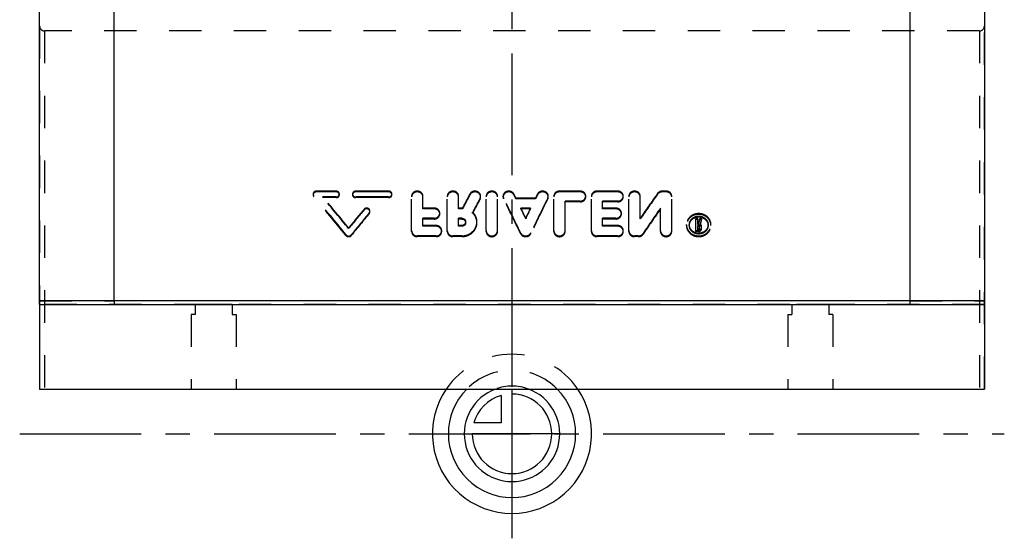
# Model space of a CAD drawing. Header units: millimetres. Extents: x 401 to 599, y 354 to 646.
# Tile 1 of 6: x 401 to 599, y 354 to 458. Entities that reach past the tile are written whole.
import ezdxf

# ---------------------------------------------------------------- set-up
doc = ezdxf.new("R2010")
doc.units = ezdxf.units.MM
doc.header["$LTSCALE"] = 65.185185
doc.linetypes.add('CENTER', pattern=[0.6, 0.375, -0.075, 0.075, -0.075])
doc.linetypes.add('HIDDEN', pattern=[0.2, 0.1, -0.1])
doc.layers.get('0').update_dxf_attribs({"linetype": 'CONTINUOUS'})
for name, color, linetype in [('ACHSEN_S', 7, 'CONTINUOUS'), ('DEFAULT_2', 8, 'HIDDEN'), ('FLAECHEN', 7, 'CONTINUOUS'), ('KOERPER', 7, 'CONTINUOUS'), ('KONST.EL_MIT_GEO', 7, 'CONTINUOUS'), ('KURVEN', 7, 'CONTINUOUS')]:
    doc.layers.add(name, color=color, linetype=linetype)

msp = doc.modelspace()

# ---------------------------------------------------------------- linework, layer by layer
at = {"color": 7, "linetype": 'Continuous'}
for p, q in [((405, 400.5), (405, 467.69)), ((595, 467.69), (595, 400.5)), ((420, 401.25), (405, 401.25)), ((580, 401.25), (420, 401.25)), ((595, 401.25), (580, 401.25))]:
    msp.add_line(p, q, dxfattribs=at)
for points, knots in [([(420, 401.25), (420, 401.15), (420, 401.01), (419.99, 400.83), (419.98, 400.72), (419.98, 400.63), (419.97, 400.56), (419.97, 400.53), (419.96, 400.5), (419.96, 400.5)], [0, 0, 0, 0, 0.398153, 0.570217, 0.717909, 0.837337, 0.925252, 0.979523, 1, 1, 1, 1]), ([(580, 401.25), (580, 401.15), (580, 401.01), (580.01, 400.83), (580.02, 400.72), (580.02, 400.63), (580.03, 400.56), (580.03, 400.53), (580.04, 400.5), (580.04, 400.5)], [0, 0, 0, 0, 0.398152, 0.570216, 0.717909, 0.837337, 0.925253, 0.979523, 1, 1, 1, 1])]:
    msp.add_open_spline(points, degree=3, knots=knots, dxfattribs=at)
at = {"layer": 'ACHSEN_S', "color": 2, "linetype": 'CENTER'}
msp.add_line((500, 646.5), (500, 353.5), dxfattribs=at)
at = {"layer": 'DEFAULT_2', "color": 8, "linetype": 'HIDDEN'}
for p, q in [((405, 401.25), (420, 401.26)), ((405, 400.5), (405, 400.5)), ((595, 400.5), (405, 400.5)), ((580, 401.26), (595, 401.25)), ((595, 400.5), (595, 400.5))]:
    msp.add_line(p, q, dxfattribs=at)
at = {"layer": 'FLAECHEN', "color": 8, "linetype": 'HIDDEN'}
msp.add_line((594, 455.5), (406, 455.5), dxfattribs=at)
at = {"layer": 'FLAECHEN', "color": 7, "linetype": 'Continuous'}
for p, q in [((405, 400.5), (405, 383.5)), ((405, 400.5), (595, 400.5)), ((595, 400.5), (595, 383.5))]:
    msp.add_line(p, q, dxfattribs=at)
at = {"layer": 'FLAECHEN', "color": 2, "linetype": 'CENTER'}
msp.add_line((401, 374.5), (599, 374.5), dxfattribs=at)
at = {"layer": 'KOERPER', "color": 7, "linetype": 'Continuous'}
msp.add_line((580, 468.73), (580, 401.25), dxfattribs=at)
at = {"layer": 'KONST.EL_MIT_GEO', "color": 7, "linetype": 'Continuous'}
for p, q in [((420, 401.25), (420, 468.73)), ((405, 383.5), (595, 383.5))]:
    msp.add_line(p, q, dxfattribs=at)
at = {"layer": 'KONST.EL_MIT_GEO', "color": 8, "linetype": 'HIDDEN'}
for p, q in [((405, 456.5), (405, 383.5)), ((406, 455.5), (406, 383.5)), ((594, 455.5), (594, 383.5)), ((595, 383.5), (595, 456.5)), ((460, 422.7), (460, 422.55)), ((460.13, 422.21), (460.13, 422.35)), ((464.62, 423.28), (460.66, 423.28)), ((460.66, 423.13), (460.66, 423.28)), ((464.62, 423.13), (460.66, 423.13)), ((464.62, 422.12), (461.98, 422.12)), ((461.98, 421.98), (461.98, 422.12)), ((464.62, 421.98), (461.98, 421.98)), ((464.62, 423.13), (464.62, 423.28)), ((464.62, 421.98), (464.62, 422.12)), ((465.28, 422.55), (465.28, 422.7)), ((467.92, 422.7), (467.92, 422.55)), ((475.19, 423.28), (468.58, 423.28)), ((468.58, 423.13), (468.58, 423.28)), ((475.19, 423.13), (468.58, 423.13)), ((475.19, 422.12), (468.58, 422.12)), ((468.58, 421.98), (468.58, 422.12)), ((475.19, 421.98), (468.58, 421.98)), ((475.19, 423.13), (475.19, 423.28)), ((475.19, 421.98), (475.19, 422.12)), ((475.85, 422.55), (475.85, 422.7)), ((479.82, 415.18), (479.82, 422.29)), ((482.09, 419.72), (482.09, 422.29)), ((486.99, 415.18), (486.99, 422.29)), ((489.26, 419.72), (489.26, 422.29)), ((491.53, 422.56), (491.53, 422.71)), ((493.58, 421.72), (493.58, 421.87)), ((493.69, 422.14), (493.69, 422.29)), ((494.82, 415.18), (494.82, 422.29)), ((497.08, 415.18), (497.08, 422.29)), ((498.21, 422.14), (498.21, 422.29)), ((498.31, 421.74), (498.31, 421.89)), ((500.38, 422.54), (500.38, 422.69)), ((504.71, 421.88), (500.79, 421.88)), ((500.79, 421.73), (500.79, 421.88)), ((504.71, 421.73), (504.71, 421.88)), ((505.12, 422.54), (505.12, 422.69)), ((507.19, 421.74), (507.19, 421.89)), ((507.29, 422.14), (507.29, 422.29)), ((508.42, 415.18), (508.42, 422.29)), ((513.7, 423.28), (509.55, 423.28)), ((509.55, 423.13), (509.55, 423.28)), ((513.7, 423.13), (509.55, 423.13)), ((513.7, 423.13), (513.7, 423.28)), ((514.83, 422.14), (514.83, 422.29)), ((515.97, 415.18), (515.97, 422.29)), ((521.25, 423.28), (517.1, 423.28)), ((517.1, 423.13), (517.1, 423.28)), ((521.25, 423.13), (517.1, 423.13)), ((521.25, 423.13), (521.25, 423.28)), ((522.38, 422.14), (522.38, 422.29)), ((523.51, 415.18), (523.51, 422.29)), ((525.78, 417.69), (525.78, 422.29)), ((529.27, 422.67), (529.27, 422.82)), ((530.99, 423.28), (530.23, 423.28)), ((530.23, 423.13), (530.23, 423.28)), ((530.99, 423.13), (530.23, 423.13)), ((530.99, 423.13), (530.99, 423.28)), ((532.12, 415.18), (532.12, 422.29)), ((484.35, 419.87), (482.09, 419.87)), ((484.35, 419.72), (484.35, 419.87)), ((490.03, 419.87), (489.26, 419.87)), ((490.03, 419.72), (490.03, 419.87)), ((504.71, 421.73), (500.79, 421.73)), ((503.71, 419.87), (501.79, 419.87)), ((501.79, 419.72), (501.79, 419.87)), ((503.71, 419.72), (503.71, 419.87)), ((513.7, 421.29), (510.68, 421.29)), ((510.68, 415.18), (510.68, 421.29)), ((513.7, 421.14), (510.68, 421.14)), ((513.7, 421.14), (513.7, 421.29)), ((521.25, 421.29), (518.23, 421.29)), ((518.23, 419.72), (518.23, 421.29)), ((521.25, 421.14), (518.23, 421.14)), ((520.87, 419.87), (518.23, 419.87)), ((520.87, 419.72), (520.87, 419.87)), ((521.25, 421.14), (521.25, 421.29)), ((529.86, 415.18), (529.86, 419.86)), ((470.24, 419.51), (470.24, 419.64)), ((471.3, 418.8), (471.3, 418.93)), ((471.43, 419.15), (471.43, 419.29)), ((484.35, 419.72), (482.09, 419.72)), ((484.35, 417.83), (482.09, 417.83)), ((482.09, 416.22), (482.09, 417.83)), ((484.35, 417.68), (484.35, 417.83)), ((485.48, 418.7), (485.48, 418.85)), ((490.03, 419.72), (489.26, 419.72)), ((489.88, 417.83), (489.26, 417.83)), ((489.26, 416.22), (489.26, 417.83)), ((489.88, 417.68), (489.88, 417.83)), ((492.09, 418.88), (492.09, 419.03)), ((503.71, 419.72), (501.79, 419.72)), ((502.75, 417.75), (502.75, 417.9)), ((520.87, 419.72), (518.23, 419.72)), ((520.87, 417.83), (518.23, 417.83)), ((518.23, 416.22), (518.23, 417.83)), ((520.87, 417.68), (520.87, 417.83)), ((522, 418.7), (522, 418.85)), ((467.15, 415.76), (467.15, 415.88)), ((484.35, 417.68), (482.09, 417.68)), ((484.73, 416.37), (482.09, 416.37)), ((484.73, 416.22), (482.09, 416.22)), ((484.73, 416.22), (484.73, 416.37)), ((489.88, 417.68), (489.26, 417.68)), ((489.88, 416.37), (489.26, 416.37)), ((489.88, 416.22), (489.26, 416.22)), ((489.88, 416.22), (489.88, 416.37)), ((490.68, 416.95), (490.68, 417.1)), ((492.95, 416.95), (492.95, 417.1)), ((520.87, 417.68), (518.23, 417.68)), ((521.25, 416.37), (518.23, 416.37)), ((521.25, 416.22), (518.23, 416.22)), ((521.25, 416.22), (521.25, 416.37)), ((535.09, 416.4), (535.09, 416.55)), ((535.66, 416.52), (535.66, 416.55)), ((535.66, 416.4), (535.66, 416.55)), ((537.35, 417.75), (536.98, 417.75)), ((536.98, 415.18), (536.98, 417.75)), ((537.35, 417.6), (536.98, 417.6)), ((537.35, 416.6), (537.35, 417.75)), ((537.47, 416.75), (537.35, 416.75)), ((537.47, 416.6), (537.35, 416.6)), ((537.55, 416.4), (537.35, 416.4)), ((537.35, 415.53), (537.35, 416.4)), ((537.55, 416.25), (537.35, 416.25)), ((537.47, 416.6), (537.47, 416.75)), ((537.55, 416.25), (537.55, 416.4)), ((538.1, 417.75), (537.72, 417.75)), ((537.72, 417.6), (537.72, 417.75)), ((538.1, 417.6), (537.72, 417.6)), ((537.73, 415.7), (537.73, 416.23)), ((537.84, 416.52), (537.84, 416.67)), ((538.1, 417.6), (538.1, 417.75)), ((538.11, 415.7), (538.11, 416.23)), ((539.43, 416.4), (539.43, 416.55)), ((539.43, 416.55), (539.43, 416.52)), ((540, 416.4), (540, 416.55)), ((466.61, 414.39), (466.61, 414.5)), ((467.69, 414.39), (467.69, 414.5)), ((484.73, 414.29), (480.95, 414.29)), ((480.95, 414.14), (480.95, 414.29)), ((484.73, 414.14), (480.95, 414.14)), ((484.73, 414.14), (484.73, 414.29)), ((485.86, 415.18), (485.86, 415.33)), ((489.88, 414.29), (488.12, 414.29)), ((488.12, 414.14), (488.12, 414.29)), ((489.88, 414.14), (488.12, 414.14)), ((489.88, 414.14), (489.88, 414.29)), ((501.71, 414.76), (501.71, 414.91)), ((503.79, 414.76), (503.79, 414.91)), ((521.25, 414.29), (517.1, 414.29)), ((517.1, 414.14), (517.1, 414.29)), ((521.25, 414.14), (517.1, 414.14)), ((521.25, 414.14), (521.25, 414.29)), ((522.38, 415.18), (522.38, 415.33)), ((525.4, 414.29), (524.64, 414.29)), ((524.64, 414.14), (524.64, 414.29)), ((525.4, 414.14), (524.64, 414.14)), ((525.4, 414.14), (525.4, 414.29)), ((526.36, 414.63), (526.36, 414.78)), ((537.55, 415.34), (536.98, 415.34)), ((537.55, 415.18), (536.98, 415.18)), ((537.55, 415.68), (537.35, 415.68)), ((537.55, 415.53), (537.35, 415.53)), ((537.55, 415.53), (537.55, 415.68)), ((537.55, 415.18), (537.55, 415.34)), ((443.7, 400.5), (436.3, 400.5)), ((436.3, 400.5), (436.3, 398.5)), ((443.7, 400.5), (443.7, 398.5)), ((563.7, 400.5), (556.3, 400.5)), ((556.3, 400.5), (556.3, 398.5)), ((563.7, 400.5), (563.7, 398.5)), ((436.3, 398.5), (435.5, 398.5)), ((435.5, 398.5), (435.5, 383.5)), ((443.7, 398.5), (444.5, 398.5)), ((444.5, 398.5), (444.5, 383.5)), ((555.5, 398.5), (556.3, 398.5)), ((555.5, 398.5), (555.5, 383.5)), ((564.5, 398.5), (563.7, 398.5)), ((564.5, 398.5), (564.5, 383.5))]:
    msp.add_line(p, q, dxfattribs=at)
for centre, radius, start, end in [((406, 456.5), 1, 180, 270), ((594, 456.5), 1, 270, 360), ((168.65, 175.01), 382.29, 38.7915, 40.3171), ((169.8, 175.02), 381.3, 38.8847, 40.4112), ((171.48, 176), 380.74, 39.0519, 40.2715), ((172.62, 176.01), 379.77, 39.1452, 40.3656), ((767.12, 172.47), 386.31, 140.2195, 140.9421), ((765.94, 172.49), 385.3, 140.1257, 140.8488), ((771.46, 170.25), 389.79, 140.3586, 141.1987), ((770.26, 170.29), 388.76, 140.2649, 141.1055)]:
    msp.add_arc(centre, radius, start, end, dxfattribs=at)
for centre, major_axis, ratio, start_param, end_param in [((492.3, 379), (38.11, 89.98), 0.199103, 1.149631, 1.185252), ((492.3, 379), (37.98, 89.68), 0.199103, 1.149692, 1.185432), ((494.8, 379), (38.11, 89.98), 0.199103, 1.160231, 1.195663), ((497.17, 379), (-35.82, 90.04), 0.191047, -1.237625, -1.15171), ((497.17, 379), (-35.7, 89.74), 0.191047, -1.238009, -1.151806), ((499.65, 379), (-35.82, 90.04), 0.191047, -1.151885, -1.141609), ((499.65, 379), (-35.7, 89.74), 0.191047, -1.151981, -1.141671), ((508.33, 379), (35.82, 90.04), 0.191047, 1.15171, 1.237625), ((508.33, 379), (35.7, 89.74), 0.191047, 1.151806, 1.238009), ((505.86, 379), (35.82, 90.04), 0.191047, 1.141609, 1.151885), ((505.86, 379), (35.7, 89.74), 0.191047, 1.141671, 1.151981), ((530.23, 379), (52.28, 89.44), 0.237358, 1.202021, 1.264069), ((530.23, 379), (52.11, 89.15), 0.237358, 1.202078, 1.264333), ((494.8, 379), (37.98, 89.68), 0.199103, 1.160327, 1.195878), ((499.65, 379), (-35.82, 90.04), 0.191047, -1.201277, -1.176981), ((505.86, 379), (35.82, 90.04), 0.191047, 1.176981, 1.201277), ((532.9, 379), (52.28, 89.44), 0.237358, 1.239036, 1.301237), ((499.65, 379), (-35.7, 89.74), 0.191047, -1.201538, -1.177161), ((505.86, 379), (35.7, 89.74), 0.191047, 1.177161, 1.201538), ((532.9, 379), (52.11, 89.15), 0.237358, 1.239216, 1.301626), ((539.32, 379), (17.54, 90.28), 0.106861, 1.148046, 1.160307), ((539.32, 379), (17.48, 89.98), 0.106861, 1.148313, 1.160616), ((539.7, 379), (17.54, 90.28), 0.106861, 1.148046, 1.161229), ((539.7, 379), (17.48, 89.98), 0.106861, 1.148313, 1.161541)]:
    msp.add_ellipse(centre, major_axis=major_axis, ratio=ratio, start_param=start_param, end_param=end_param, dxfattribs=at)
for points, knots in [([(460.66, 423.28), (460.49, 423.28), (460.24, 423.19), (460.04, 422.93), (460, 422.78), (460, 422.7)], [0, 0, 0, 0, 0.517111, 0.763059, 1, 1, 1, 1]), ([(460.66, 423.13), (460.49, 423.13), (460.24, 423.04), (460.04, 422.79), (460, 422.63), (460, 422.55)], [0, 0, 0, 0, 0.51767, 0.763461, 1, 1, 1, 1]), ([(460, 422.7), (460, 422.61), (460.04, 422.48), (460.11, 422.38), (460.13, 422.35)], [0, 0, 0, 0, 0.741701, 1, 1, 1, 1]), ([(460, 422.55), (460, 422.46), (460.04, 422.33), (460.11, 422.23), (460.13, 422.21)], [0, 0, 0, 0, 0.741531, 1, 1, 1, 1]), ([(465.28, 422.7), (465.28, 422.78), (465.25, 422.94), (465.04, 423.19), (464.79, 423.28), (464.62, 423.28)], [0, 0, 0, 0, 0.240702, 0.491864, 1, 1, 1, 1]), ([(465.28, 422.55), (465.28, 422.63), (465.25, 422.79), (465.04, 423.05), (464.79, 423.13), (464.62, 423.13)], [0, 0, 0, 0, 0.240295, 0.491307, 1, 1, 1, 1]), ([(464.62, 422.12), (464.79, 422.12), (465.04, 422.21), (465.25, 422.46), (465.28, 422.62), (465.28, 422.7)], [0, 0, 0, 0, 0.509407, 0.762077, 1, 1, 1, 1]), ([(464.62, 421.98), (464.79, 421.98), (465.04, 422.06), (465.25, 422.32), (465.28, 422.48), (465.28, 422.55)], [0, 0, 0, 0, 0.509964, 0.762479, 1, 1, 1, 1]), ([(468.58, 423.28), (468.42, 423.28), (468.16, 423.19), (467.96, 422.93), (467.92, 422.78), (467.92, 422.7)], [0, 0, 0, 0, 0.509753, 0.762086, 1, 1, 1, 1]), ([(468.58, 423.13), (468.42, 423.13), (468.16, 423.05), (467.96, 422.79), (467.92, 422.63), (467.92, 422.55)], [0, 0, 0, 0, 0.510311, 0.762489, 1, 1, 1, 1]), ([(467.92, 422.7), (467.92, 422.62), (467.96, 422.46), (468.17, 422.2), (468.42, 422.12), (468.58, 422.12)], [0, 0, 0, 0, 0.240707, 0.4922, 1, 1, 1, 1]), ([(467.92, 422.55), (467.92, 422.48), (467.96, 422.32), (468.17, 422.06), (468.42, 421.98), (468.58, 421.98)], [0, 0, 0, 0, 0.240301, 0.491644, 1, 1, 1, 1]), ([(475.85, 422.7), (475.85, 422.78), (475.81, 422.94), (475.61, 423.19), (475.35, 423.28), (475.19, 423.28)], [0, 0, 0, 0, 0.240702, 0.491864, 1, 1, 1, 1]), ([(475.85, 422.55), (475.85, 422.63), (475.81, 422.79), (475.61, 423.05), (475.35, 423.13), (475.19, 423.13)], [0, 0, 0, 0, 0.240295, 0.491307, 1, 1, 1, 1]), ([(475.19, 422.12), (475.35, 422.12), (475.61, 422.21), (475.81, 422.46), (475.85, 422.62), (475.85, 422.7)], [0, 0, 0, 0, 0.509407, 0.762077, 1, 1, 1, 1]), ([(475.19, 421.98), (475.35, 421.98), (475.61, 422.06), (475.81, 422.32), (475.85, 422.48), (475.85, 422.55)], [0, 0, 0, 0, 0.509964, 0.762479, 1, 1, 1, 1]), ([(482.09, 422.29), (482.09, 422.42), (482.02, 422.69), (481.77, 423.02), (481.39, 423.23), (480.95, 423.31), (480.52, 423.23), (480.14, 423.02), (479.88, 422.69), (479.82, 422.42), (479.82, 422.29)], [0, 0, 0, 0, 0.1174, 0.239245, 0.367428, 0.5, 0.632572, 0.760755, 0.8826, 1, 1, 1, 1]), ([(482.09, 422.14), (482.09, 422.27), (482.02, 422.54), (481.77, 422.87), (481.39, 423.08), (480.95, 423.16), (480.52, 423.08), (480.14, 422.87), (479.88, 422.54), (479.82, 422.27), (479.82, 422.14)], [0, 0, 0, 0, 0.117402, 0.239248, 0.36743, 0.5, 0.63257, 0.760752, 0.882598, 1, 1, 1, 1]), ([(489.26, 422.29), (489.26, 422.42), (489.19, 422.69), (488.94, 423.02), (488.56, 423.23), (488.12, 423.31), (487.69, 423.23), (487.31, 423.02), (487.05, 422.69), (486.99, 422.42), (486.99, 422.29)], [0, 0, 0, 0, 0.1174, 0.239245, 0.367428, 0.5, 0.632572, 0.760755, 0.8826, 1, 1, 1, 1]), ([(489.26, 422.14), (489.26, 422.27), (489.19, 422.54), (488.94, 422.87), (488.56, 423.08), (488.12, 423.16), (487.69, 423.08), (487.31, 422.87), (487.05, 422.54), (486.99, 422.27), (486.99, 422.14)], [0, 0, 0, 0, 0.117402, 0.239248, 0.36743, 0.5, 0.63257, 0.760752, 0.882598, 1, 1, 1, 1]), ([(493.69, 422.29), (493.69, 422.4), (493.64, 422.63), (493.38, 423.03), (492.8, 423.33), (492.16, 423.27), (491.74, 423), (491.58, 422.81), (491.53, 422.71)], [0, 0, 0, 0, 0.116845, 0.237079, 0.489913, 0.751142, 0.878299, 1, 1, 1, 1]), ([(493.69, 422.14), (493.69, 422.25), (493.64, 422.48), (493.38, 422.88), (492.8, 423.18), (492.16, 423.12), (491.74, 422.85), (491.58, 422.66), (491.53, 422.56)], [0, 0, 0, 0, 0.116848, 0.237083, 0.489916, 0.751142, 0.878298, 1, 1, 1, 1]), ([(493.58, 421.87), (493.6, 421.9), (493.66, 422.04), (493.69, 422.18), (493.69, 422.29)], [0, 0, 0, 0, 0.253793, 1, 1, 1, 1]), ([(493.58, 421.72), (493.6, 421.75), (493.66, 421.89), (493.69, 422.03), (493.69, 422.14)], [0, 0, 0, 0, 0.253792, 1, 1, 1, 1]), ([(497.08, 422.29), (497.08, 422.42), (497.02, 422.69), (496.76, 423.02), (496.39, 423.23), (495.95, 423.31), (495.51, 423.23), (495.14, 423.02), (494.88, 422.69), (494.82, 422.42), (494.82, 422.29)], [0, 0, 0, 0, 0.1174, 0.239245, 0.367428, 0.5, 0.632572, 0.760755, 0.8826, 1, 1, 1, 1]), ([(497.08, 422.14), (497.08, 422.27), (497.02, 422.54), (496.76, 422.87), (496.39, 423.08), (495.95, 423.16), (495.51, 423.08), (495.14, 422.87), (494.88, 422.54), (494.82, 422.27), (494.82, 422.14)], [0, 0, 0, 0, 0.117402, 0.239248, 0.36743, 0.5, 0.63257, 0.760752, 0.882598, 1, 1, 1, 1]), ([(500.38, 422.69), (500.33, 422.8), (500.18, 422.99), (499.76, 423.26), (499.11, 423.34), (498.52, 423.04), (498.26, 422.63), (498.21, 422.4), (498.21, 422.29)], [0, 0, 0, 0, 0.121449, 0.248395, 0.509593, 0.762734, 0.883089, 1, 1, 1, 1]), ([(500.38, 422.54), (500.33, 422.65), (500.18, 422.84), (499.76, 423.11), (499.11, 423.19), (498.52, 422.89), (498.26, 422.48), (498.21, 422.25), (498.21, 422.14)], [0, 0, 0, 0, 0.12145, 0.248396, 0.50959, 0.76273, 0.883086, 1, 1, 1, 1]), ([(507.29, 422.29), (507.29, 422.4), (507.24, 422.63), (506.98, 423.04), (506.39, 423.34), (505.74, 423.26), (505.32, 422.99), (505.17, 422.8), (505.12, 422.69)], [0, 0, 0, 0, 0.116911, 0.237266, 0.490407, 0.751605, 0.878551, 1, 1, 1, 1]), ([(507.29, 422.14), (507.29, 422.25), (507.24, 422.48), (506.98, 422.89), (506.39, 423.19), (505.74, 423.11), (505.32, 422.84), (505.17, 422.65), (505.12, 422.54)], [0, 0, 0, 0, 0.116914, 0.23727, 0.49041, 0.751604, 0.87855, 1, 1, 1, 1]), ([(509.55, 423.28), (509.4, 423.28), (509.11, 423.23), (508.74, 423.02), (508.48, 422.69), (508.42, 422.42), (508.42, 422.29)], [0, 0, 0, 0, 0.265151, 0.521511, 0.765205, 1, 1, 1, 1]), ([(509.55, 423.13), (509.4, 423.13), (509.11, 423.08), (508.74, 422.87), (508.48, 422.54), (508.42, 422.27), (508.42, 422.14)], [0, 0, 0, 0, 0.265147, 0.521504, 0.7652, 1, 1, 1, 1]), ([(514.83, 422.29), (514.83, 422.42), (514.77, 422.69), (514.51, 423.02), (514.14, 423.23), (513.85, 423.28), (513.7, 423.28)], [0, 0, 0, 0, 0.234788, 0.478489, 0.734844, 1, 1, 1, 1]), ([(514.83, 422.14), (514.83, 422.27), (514.77, 422.54), (514.51, 422.87), (514.14, 423.08), (513.85, 423.13), (513.7, 423.13)], [0, 0, 0, 0, 0.234793, 0.478495, 0.734848, 1, 1, 1, 1]), ([(513.7, 421.29), (513.85, 421.29), (514.14, 421.34), (514.51, 421.56), (514.77, 421.89), (514.83, 422.16), (514.83, 422.29)], [0, 0, 0, 0, 0.264578, 0.521002, 0.765228, 1, 1, 1, 1]), ([(513.7, 421.14), (513.85, 421.14), (514.14, 421.19), (514.51, 421.41), (514.77, 421.74), (514.83, 422.01), (514.83, 422.14)], [0, 0, 0, 0, 0.264572, 0.520994, 0.765223, 1, 1, 1, 1]), ([(517.1, 423.28), (516.95, 423.28), (516.66, 423.23), (516.28, 423.02), (516.03, 422.69), (515.97, 422.42), (515.97, 422.29)], [0, 0, 0, 0, 0.265151, 0.521511, 0.765205, 1, 1, 1, 1]), ([(517.1, 423.13), (516.95, 423.13), (516.66, 423.08), (516.28, 422.87), (516.03, 422.54), (515.97, 422.27), (515.97, 422.14)], [0, 0, 0, 0, 0.265147, 0.521504, 0.7652, 1, 1, 1, 1]), ([(522.38, 422.29), (522.38, 422.42), (522.32, 422.69), (522.06, 423.02), (521.69, 423.23), (521.4, 423.28), (521.25, 423.28)], [0, 0, 0, 0, 0.234788, 0.478489, 0.734844, 1, 1, 1, 1]), ([(522.38, 422.14), (522.38, 422.27), (522.32, 422.54), (522.06, 422.87), (521.69, 423.08), (521.4, 423.13), (521.25, 423.13)], [0, 0, 0, 0, 0.234793, 0.478495, 0.734848, 1, 1, 1, 1]), ([(521.25, 421.29), (521.4, 421.29), (521.69, 421.34), (522.06, 421.56), (522.32, 421.89), (522.38, 422.16), (522.38, 422.29)], [0, 0, 0, 0, 0.264578, 0.521002, 0.765228, 1, 1, 1, 1]), ([(521.25, 421.14), (521.4, 421.14), (521.69, 421.19), (522.06, 421.41), (522.32, 421.74), (522.38, 422.01), (522.38, 422.14)], [0, 0, 0, 0, 0.264572, 0.520994, 0.765223, 1, 1, 1, 1]), ([(525.78, 422.29), (525.78, 422.42), (525.72, 422.69), (525.46, 423.02), (525.08, 423.23), (524.64, 423.31), (524.21, 423.23), (523.83, 423.02), (523.57, 422.69), (523.51, 422.42), (523.51, 422.29)], [0, 0, 0, 0, 0.1174, 0.239245, 0.367428, 0.5, 0.632572, 0.760755, 0.8826, 1, 1, 1, 1]), ([(525.78, 422.14), (525.78, 422.27), (525.72, 422.54), (525.46, 422.87), (525.08, 423.08), (524.64, 423.16), (524.21, 423.08), (523.83, 422.87), (523.57, 422.54), (523.51, 422.27), (523.51, 422.14)], [0, 0, 0, 0, 0.117402, 0.239248, 0.36743, 0.5, 0.63257, 0.760752, 0.882598, 1, 1, 1, 1]), ([(530.23, 423.28), (530.05, 423.28), (529.68, 423.2), (529.38, 422.96), (529.27, 422.82)], [0, 0, 0, 0, 0.513014, 1, 1, 1, 1]), ([(530.23, 423.13), (530.05, 423.13), (529.68, 423.05), (529.38, 422.81), (529.27, 422.67)], [0, 0, 0, 0, 0.513012, 1, 1, 1, 1]), ([(532.12, 422.29), (532.12, 422.42), (532.06, 422.69), (531.8, 423.02), (531.43, 423.23), (531.13, 423.28), (530.99, 423.28)], [0, 0, 0, 0, 0.234795, 0.478489, 0.734849, 1, 1, 1, 1]), ([(532.12, 422.14), (532.12, 422.27), (532.06, 422.54), (531.8, 422.87), (531.43, 423.08), (531.13, 423.13), (530.99, 423.13)], [0, 0, 0, 0, 0.2348, 0.478496, 0.734853, 1, 1, 1, 1]), ([(471.43, 419.29), (471.43, 419.35), (471.41, 419.48), (471.31, 419.65), (471.16, 419.78), (470.92, 419.89), (470.56, 419.89), (470.33, 419.74), (470.24, 419.64)], [0, 0, 0, 0, 0.118978, 0.242148, 0.365861, 0.495228, 0.755895, 1, 1, 1, 1]), ([(485.48, 418.85), (485.48, 418.99), (485.42, 419.26), (485.16, 419.6), (484.79, 419.82), (484.5, 419.87), (484.35, 419.87)], [0, 0, 0, 0, 0.23742, 0.482127, 0.737357, 1, 1, 1, 1]), ([(522, 418.85), (522, 418.99), (521.94, 419.26), (521.69, 419.6), (521.31, 419.82), (521.02, 419.87), (520.87, 419.87)], [0, 0, 0, 0, 0.23742, 0.482127, 0.737357, 1, 1, 1, 1]), ([(471.43, 419.15), (471.43, 419.22), (471.41, 419.34), (471.31, 419.51), (471.16, 419.64), (470.92, 419.75), (470.57, 419.76), (470.33, 419.61), (470.24, 419.51)], [0, 0, 0, 0, 0.118736, 0.241743, 0.365421, 0.494868, 0.755844, 1, 1, 1, 1]), ([(471.3, 418.93), (471.32, 418.96), (471.4, 419.06), (471.43, 419.19), (471.43, 419.29)], [0, 0, 0, 0, 0.257251, 1, 1, 1, 1]), ([(471.3, 418.8), (471.32, 418.82), (471.4, 418.93), (471.43, 419.06), (471.43, 419.15)], [0, 0, 0, 0, 0.257416, 1, 1, 1, 1]), ([(485.48, 418.7), (485.48, 418.84), (485.42, 419.11), (485.16, 419.45), (484.79, 419.67), (484.5, 419.72), (484.35, 419.72)], [0, 0, 0, 0, 0.237433, 0.482144, 0.737368, 1, 1, 1, 1]), ([(484.35, 417.83), (484.5, 417.83), (484.79, 417.88), (485.16, 418.11), (485.42, 418.45), (485.48, 418.72), (485.48, 418.85)], [0, 0, 0, 0, 0.262116, 0.517414, 0.762601, 1, 1, 1, 1]), ([(484.35, 417.68), (484.5, 417.68), (484.79, 417.73), (485.16, 417.96), (485.42, 418.3), (485.48, 418.57), (485.48, 418.7)], [0, 0, 0, 0, 0.262103, 0.517395, 0.762589, 1, 1, 1, 1]), ([(489.88, 417.83), (489.99, 417.83), (490.19, 417.8), (490.46, 417.64), (490.64, 417.39), (490.68, 417.2), (490.68, 417.1)], [0, 0, 0, 0, 0.261408, 0.516123, 0.761365, 1, 1, 1, 1]), ([(492.95, 417.1), (492.95, 417.46), (492.79, 418.18), (492.36, 418.78), (492.09, 419.03)], [0, 0, 0, 0, 0.493961, 1, 1, 1, 1]), ([(492.95, 416.95), (492.95, 417.31), (492.79, 418.03), (492.36, 418.63), (492.09, 418.88)], [0, 0, 0, 0, 0.493973, 1, 1, 1, 1]), ([(522, 418.7), (522, 418.84), (521.94, 419.11), (521.69, 419.45), (521.31, 419.67), (521.02, 419.72), (520.87, 419.72)], [0, 0, 0, 0, 0.237433, 0.482144, 0.737368, 1, 1, 1, 1]), ([(520.87, 417.83), (521.02, 417.83), (521.31, 417.88), (521.69, 418.11), (521.94, 418.45), (522, 418.72), (522, 418.85)], [0, 0, 0, 0, 0.262116, 0.517414, 0.762601, 1, 1, 1, 1]), ([(520.87, 417.68), (521.02, 417.68), (521.31, 417.73), (521.69, 417.96), (521.94, 418.3), (522, 418.57), (522, 418.7)], [0, 0, 0, 0, 0.262103, 0.517395, 0.762589, 1, 1, 1, 1]), ([(540, 416.55), (540, 416.84), (539.87, 417.44), (539.31, 418.18), (538.5, 418.66), (537.55, 418.83), (536.59, 418.66), (535.78, 418.18), (535.22, 417.44), (535.09, 416.84), (535.09, 416.55)], [0, 0, 0, 0, 0.119521, 0.242044, 0.369303, 0.5, 0.630697, 0.757955, 0.880479, 1, 1, 1, 1]), ([(540, 416.4), (540, 416.69), (539.87, 417.29), (539.31, 418.03), (538.5, 418.51), (537.55, 418.68), (536.59, 418.51), (535.78, 418.03), (535.22, 417.29), (535.09, 416.69), (535.09, 416.4)], [0, 0, 0, 0, 0.119526, 0.242052, 0.369308, 0.5, 0.630692, 0.757948, 0.880474, 1, 1, 1, 1]), ([(535.66, 416.55), (535.66, 416.77), (535.76, 417.23), (536.19, 417.8), (536.81, 418.17), (537.55, 418.3), (538.28, 418.17), (538.9, 417.8), (539.33, 417.23), (539.43, 416.77), (539.43, 416.55)], [0, 0, 0, 0, 0.11952, 0.2421, 0.369366, 0.5, 0.630634, 0.7579, 0.88048, 1, 1, 1, 1]), ([(535.66, 416.4), (535.66, 416.62), (535.76, 417.08), (536.19, 417.65), (536.81, 418.02), (537.55, 418.15), (538.28, 418.02), (538.9, 417.65), (539.33, 417.08), (539.43, 416.62), (539.43, 416.4)], [0, 0, 0, 0, 0.119523, 0.242106, 0.369371, 0.5, 0.630629, 0.757894, 0.880477, 1, 1, 1, 1]), ([(485.86, 415.33), (485.86, 415.47), (485.8, 415.75), (485.54, 416.09), (485.17, 416.32), (484.87, 416.37), (484.73, 416.37)], [0, 0, 0, 0, 0.239798, 0.485421, 0.739634, 1, 1, 1, 1]), ([(485.86, 415.18), (485.86, 415.32), (485.8, 415.6), (485.54, 415.94), (485.17, 416.17), (484.87, 416.22), (484.73, 416.22)], [0, 0, 0, 0, 0.239818, 0.485447, 0.739652, 1, 1, 1, 1]), ([(489.88, 417.68), (489.99, 417.68), (490.19, 417.65), (490.46, 417.49), (490.64, 417.24), (490.68, 417.05), (490.68, 416.95)], [0, 0, 0, 0, 0.261393, 0.516101, 0.761348, 1, 1, 1, 1]), ([(489.88, 414.29), (490.28, 414.29), (491.08, 414.43), (492.09, 415.06), (492.78, 415.99), (492.95, 416.74), (492.95, 417.1)], [0, 0, 0, 0, 0.26054, 0.515378, 0.761396, 1, 1, 1, 1]), ([(490.68, 417.1), (490.68, 417.01), (490.64, 416.81), (490.46, 416.57), (490.19, 416.41), (489.99, 416.37), (489.88, 416.37)], [0, 0, 0, 0, 0.238619, 0.484186, 0.738948, 1, 1, 1, 1]), ([(489.88, 414.14), (490.28, 414.14), (491.08, 414.28), (492.09, 414.9), (492.78, 415.84), (492.95, 416.59), (492.95, 416.95)], [0, 0, 0, 0, 0.260522, 0.515354, 0.76138, 1, 1, 1, 1]), ([(490.68, 416.95), (490.68, 416.86), (490.64, 416.66), (490.46, 416.42), (490.19, 416.26), (489.99, 416.22), (489.88, 416.22)], [0, 0, 0, 0, 0.238635, 0.484209, 0.738964, 1, 1, 1, 1]), ([(522.38, 415.33), (522.38, 415.47), (522.32, 415.75), (522.07, 416.09), (521.69, 416.32), (521.4, 416.37), (521.25, 416.37)], [0, 0, 0, 0, 0.239798, 0.485421, 0.739634, 1, 1, 1, 1]), ([(522.38, 415.18), (522.38, 415.32), (522.32, 415.6), (522.07, 415.94), (521.69, 416.17), (521.4, 416.22), (521.25, 416.22)], [0, 0, 0, 0, 0.239818, 0.485447, 0.739652, 1, 1, 1, 1]), ([(535.09, 416.52), (535.09, 416.23), (535.23, 415.63), (535.78, 414.89), (536.6, 414.4), (537.55, 414.23), (538.49, 414.4), (539.31, 414.89), (539.86, 415.63), (540, 416.23), (540, 416.52)], [0, 0, 0, 0, 0.119506, 0.242555, 0.369881, 0.5, 0.630119, 0.757445, 0.880494, 1, 1, 1, 1]), ([(535.09, 416.4), (535.09, 416.1), (535.22, 415.5), (535.77, 414.75), (536.59, 414.25), (537.55, 414.08), (538.5, 414.25), (539.32, 414.75), (539.87, 415.5), (540, 416.1), (540, 416.4)], [0, 0, 0, 0, 0.119499, 0.242518, 0.369846, 0.5, 0.630154, 0.757482, 0.880501, 1, 1, 1, 1]), ([(539.43, 416.52), (539.43, 416.3), (539.32, 415.84), (538.9, 415.28), (538.27, 414.9), (537.55, 414.77), (536.82, 414.9), (536.19, 415.28), (535.77, 415.84), (535.66, 416.3), (535.66, 416.52)], [0, 0, 0, 0, 0.119512, 0.242513, 0.369832, 0.5, 0.630168, 0.757487, 0.880488, 1, 1, 1, 1]), ([(539.43, 416.4), (539.43, 416.17), (539.33, 415.71), (538.91, 415.13), (538.28, 414.75), (537.55, 414.62), (536.81, 414.75), (536.18, 415.13), (535.76, 415.71), (535.66, 416.17), (535.66, 416.4)], [0, 0, 0, 0, 0.119503, 0.242464, 0.369784, 0.5, 0.630216, 0.757536, 0.880497, 1, 1, 1, 1]), ([(537.55, 416.4), (537.59, 416.4), (537.69, 416.37), (537.73, 416.27), (537.73, 416.23)], [0, 0, 0, 0, 0.516375, 1, 1, 1, 1]), ([(537.55, 416.25), (537.59, 416.25), (537.69, 416.22), (537.73, 416.12), (537.73, 416.08)], [0, 0, 0, 0, 0.516348, 1, 1, 1, 1]), ([(537.55, 415.34), (537.69, 415.34), (537.91, 415.42), (538.08, 415.65), (538.11, 415.79), (538.11, 415.85)], [0, 0, 0, 0, 0.510409, 0.758424, 1, 1, 1, 1]), ([(537.73, 415.85), (537.73, 415.81), (537.69, 415.72), (537.59, 415.68), (537.55, 415.68)], [0, 0, 0, 0, 0.484087, 1, 1, 1, 1]), ([(538.11, 416.23), (538.11, 416.32), (538.06, 416.5), (537.92, 416.63), (537.84, 416.67)], [0, 0, 0, 0, 0.49002, 1, 1, 1, 1]), ([(538.11, 416.08), (538.11, 416.17), (538.06, 416.35), (537.92, 416.48), (537.84, 416.52)], [0, 0, 0, 0, 0.490038, 1, 1, 1, 1]), ([(466.61, 414.5), (466.68, 414.42), (466.85, 414.3), (467.15, 414.23), (467.45, 414.29), (467.62, 414.42), (467.69, 414.5)], [0, 0, 0, 0, 0.255271, 0.496192, 0.740793, 1, 1, 1, 1]), ([(466.61, 414.39), (466.68, 414.31), (466.85, 414.18), (467.15, 414.12), (467.45, 414.18), (467.62, 414.3), (467.69, 414.39)], [0, 0, 0, 0, 0.255135, 0.496189, 0.740928, 1, 1, 1, 1]), ([(479.82, 415.33), (479.82, 415.2), (479.88, 414.92), (480.14, 414.57), (480.51, 414.34), (480.81, 414.29), (480.95, 414.29)], [0, 0, 0, 0, 0.23978, 0.485834, 0.740118, 1, 1, 1, 1]), ([(479.82, 415.18), (479.82, 415.05), (479.88, 414.77), (480.14, 414.42), (480.51, 414.19), (480.81, 414.14), (480.95, 414.14)], [0, 0, 0, 0, 0.239799, 0.485861, 0.740137, 1, 1, 1, 1]), ([(484.73, 414.29), (484.87, 414.29), (485.17, 414.34), (485.54, 414.57), (485.8, 414.92), (485.86, 415.2), (485.86, 415.33)], [0, 0, 0, 0, 0.259887, 0.514167, 0.760228, 1, 1, 1, 1]), ([(484.73, 414.14), (484.87, 414.14), (485.17, 414.19), (485.54, 414.42), (485.8, 414.77), (485.86, 415.05), (485.86, 415.18)], [0, 0, 0, 0, 0.259868, 0.51414, 0.760208, 1, 1, 1, 1]), ([(486.99, 415.33), (486.99, 415.2), (487.05, 414.92), (487.31, 414.57), (487.68, 414.34), (487.98, 414.29), (488.12, 414.29)], [0, 0, 0, 0, 0.23978, 0.485834, 0.740118, 1, 1, 1, 1]), ([(486.99, 415.18), (486.99, 415.05), (487.05, 414.77), (487.31, 414.42), (487.68, 414.19), (487.98, 414.14), (488.12, 414.14)], [0, 0, 0, 0, 0.239799, 0.485861, 0.740137, 1, 1, 1, 1]), ([(494.82, 415.33), (494.82, 415.2), (494.88, 414.92), (495.22, 414.45), (495.95, 414.18), (496.68, 414.45), (497.02, 414.92), (497.08, 415.2), (497.08, 415.33)], [0, 0, 0, 0, 0.120968, 0.245097, 0.5, 0.754903, 0.879032, 1, 1, 1, 1]), ([(494.82, 415.18), (494.82, 415.05), (494.88, 414.77), (495.22, 414.3), (495.95, 414.02), (496.68, 414.3), (497.02, 414.77), (497.08, 415.05), (497.08, 415.18)], [0, 0, 0, 0, 0.120978, 0.245111, 0.5, 0.754889, 0.879022, 1, 1, 1, 1]), ([(501.71, 414.91), (501.8, 414.73), (502.11, 414.4), (502.75, 414.23), (503.39, 414.4), (503.7, 414.73), (503.79, 414.91)], [0, 0, 0, 0, 0.24484, 0.5, 0.75516, 1, 1, 1, 1]), ([(501.71, 414.76), (501.8, 414.58), (502.11, 414.25), (502.75, 414.08), (503.39, 414.25), (503.7, 414.58), (503.79, 414.76)], [0, 0, 0, 0, 0.24485, 0.5, 0.75515, 1, 1, 1, 1]), ([(508.42, 415.33), (508.42, 415.2), (508.48, 414.92), (508.82, 414.45), (509.55, 414.18), (510.28, 414.45), (510.62, 414.92), (510.68, 415.2), (510.68, 415.33)], [0, 0, 0, 0, 0.120968, 0.245097, 0.5, 0.754903, 0.879032, 1, 1, 1, 1]), ([(508.42, 415.18), (508.42, 415.05), (508.48, 414.77), (508.82, 414.3), (509.55, 414.02), (510.28, 414.3), (510.62, 414.77), (510.68, 415.05), (510.68, 415.18)], [0, 0, 0, 0, 0.120978, 0.245111, 0.5, 0.754889, 0.879022, 1, 1, 1, 1]), ([(515.97, 415.33), (515.97, 415.2), (516.03, 414.92), (516.28, 414.57), (516.66, 414.34), (516.95, 414.29), (517.1, 414.29)], [0, 0, 0, 0, 0.23978, 0.485834, 0.740118, 1, 1, 1, 1]), ([(515.97, 415.18), (515.97, 415.05), (516.03, 414.77), (516.28, 414.42), (516.66, 414.19), (516.95, 414.14), (517.1, 414.14)], [0, 0, 0, 0, 0.239799, 0.485861, 0.740137, 1, 1, 1, 1]), ([(521.25, 414.29), (521.4, 414.29), (521.69, 414.34), (522.07, 414.57), (522.32, 414.92), (522.38, 415.2), (522.38, 415.33)], [0, 0, 0, 0, 0.259887, 0.514167, 0.760228, 1, 1, 1, 1]), ([(521.25, 414.14), (521.4, 414.14), (521.69, 414.19), (522.07, 414.42), (522.32, 414.77), (522.38, 415.05), (522.38, 415.18)], [0, 0, 0, 0, 0.259868, 0.51414, 0.760208, 1, 1, 1, 1]), ([(523.51, 415.33), (523.51, 415.2), (523.57, 414.92), (523.83, 414.57), (524.2, 414.34), (524.5, 414.29), (524.64, 414.29)], [0, 0, 0, 0, 0.23978, 0.485834, 0.740118, 1, 1, 1, 1]), ([(523.51, 415.18), (523.51, 415.05), (523.57, 414.77), (523.83, 414.42), (524.2, 414.19), (524.5, 414.14), (524.64, 414.14)], [0, 0, 0, 0, 0.239799, 0.485861, 0.740137, 1, 1, 1, 1]), ([(525.4, 414.29), (525.59, 414.29), (525.96, 414.37), (526.26, 414.63), (526.36, 414.78)], [0, 0, 0, 0, 0.50837, 1, 1, 1, 1]), ([(525.4, 414.14), (525.59, 414.14), (525.96, 414.22), (526.26, 414.48), (526.36, 414.63)], [0, 0, 0, 0, 0.508354, 1, 1, 1, 1]), ([(529.86, 415.33), (529.86, 415.2), (529.92, 414.92), (530.26, 414.45), (530.99, 414.18), (531.72, 414.45), (532.06, 414.92), (532.12, 415.2), (532.12, 415.33)], [0, 0, 0, 0, 0.120968, 0.245097, 0.5, 0.754903, 0.879032, 1, 1, 1, 1]), ([(529.86, 415.18), (529.86, 415.05), (529.92, 414.77), (530.26, 414.3), (530.99, 414.02), (531.72, 414.3), (532.06, 414.77), (532.12, 415.05), (532.12, 415.18)], [0, 0, 0, 0, 0.120978, 0.245111, 0.5, 0.754889, 0.879022, 1, 1, 1, 1]), ([(537.73, 415.7), (537.73, 415.66), (537.69, 415.57), (537.59, 415.53), (537.55, 415.53)], [0, 0, 0, 0, 0.484115, 1, 1, 1, 1]), ([(537.55, 415.18), (537.69, 415.18), (537.91, 415.27), (538.08, 415.5), (538.11, 415.64), (538.11, 415.7)], [0, 0, 0, 0, 0.510382, 0.758405, 1, 1, 1, 1])]:
    msp.add_open_spline(points, degree=3, knots=knots, dxfattribs=at)
for points in [[(498.21, 422.29), (498.21, 422.15), (498.25, 422.01), (498.31, 421.89)], [(498.21, 422.14), (498.21, 422), (498.25, 421.86), (498.31, 421.74)], [(507.19, 421.89), (507.25, 422.01), (507.29, 422.15), (507.29, 422.29)], [(507.19, 421.74), (507.25, 421.86), (507.29, 422), (507.29, 422.14)]]:
    msp.add_open_spline(points, degree=3, dxfattribs=at)
at = {"layer": 'KURVEN', "color": 8, "linetype": 'HIDDEN'}
msp.add_line((500, 390.5), (500, 383.5), dxfattribs=at)
at = {"layer": 'KURVEN', "color": 40, "linetype": 'Continuous'}
for p, q in [((497.8, 382.19), (497.8, 376.7)), ((500, 383.5), (500, 358.5)), ((497.8, 376.7), (492.31, 376.7)), ((509.6, 374.5), (492, 374.5))]:
    msp.add_line(p, q, dxfattribs=at)
at = {"layer": 'KURVEN', "color": 8, "linetype": 'HIDDEN'}
for radius, start, end in [(16, 34.2337, 145.7663), (12.8, 44.6816, 135.3184), (9.6, 69.6735, 110.349)]:
    msp.add_arc((500, 374.5), radius, start, end, dxfattribs=at)
at = {"layer": 'KURVEN', "color": 40, "linetype": 'Continuous'}
for radius, start, end in [(16, 145.7663, 34.2337), (12.8, 135.3184, 44.6816), (9.6, 110.349, 69.6735), (8, 180, 90), (8, 105.962, 164.038)]:
    msp.add_arc((500, 374.5), radius, start, end, dxfattribs=at)

doc.saveas('drawing.dxf')
